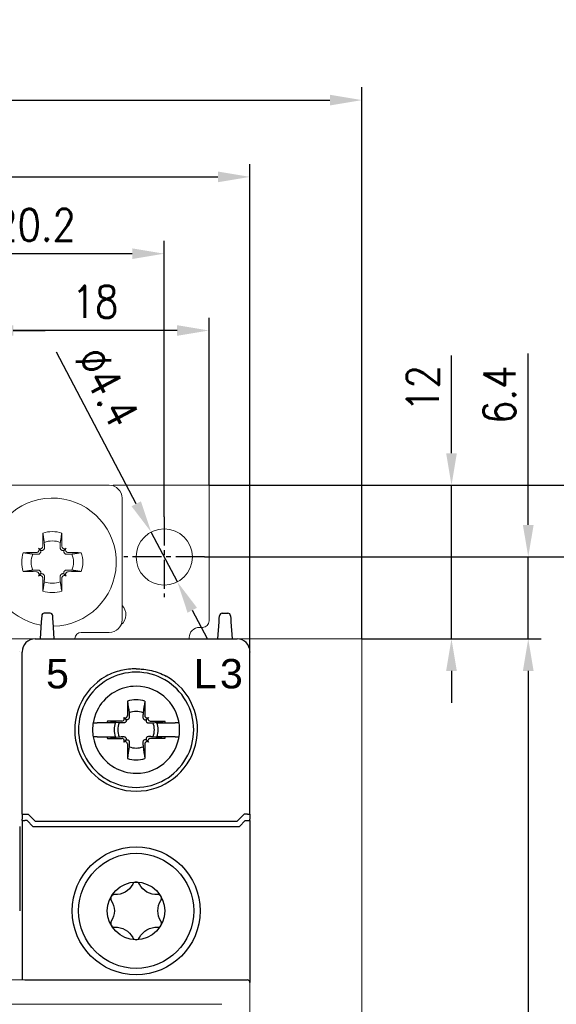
# Model space of a CAD drawing. Header units: millimetres. Extents: x -556 to 0, y -1 to 403.
# Tile 25 of 26: x -104 to -62, y 220 to 296. Entities that reach past the tile are written whole.
import ezdxf

# ---------------------------------------------------------------- set-up
doc = ezdxf.new("R2010")
doc.units = ezdxf.units.MM
doc.header["$LTSCALE"] = 3
doc.linetypes.add('CENTER2', pattern=[1.125, 0.75, -0.125, 0.125, -0.125])
doc.layers.add('0-CL', color=3, linetype='CENTER2')
doc.layers.add('0-DIM', color=3, linetype='Continuous')
doc.styles.add('ROMANS', font='romans.shx', dxfattribs={"width": 0.85})
doc.dimstyles.new('STAND01', dxfattribs={"dimtxt": 2.5, "dimasz": 2.5, "dimexe": 1, "dimexo": 0, "dimgap": 1, "dimtad": 1, "dimdec": 8, "dimdsep": 46, "dimtxsty": 'ROMANS', "dimcen": 0.09, "dimadec": 8, "dimazin": 2, "dimtp": 0.05, "dimtm": 0.05, "dimtfac": 0.6, "dimtdec": 8, "dimtmove": 0, "dimatfit": 0, "dimfxl": 1, "dimtolj": 1, "dimarcsym": 0})

# ---------------------------------------------------------------- blocks, each defined once
blk = doc.blocks.new('*D61')
at = {"layer": '0-DIM', "color": 0, "lineweight": -2}
for p, q in [((-704.5, 248.1), (-704.5, 291.198)), ((-633.2, 248.1), (-633.2, 291.198)), ((-702, 290.198), (-635.7, 290.198))]:
    blk.add_line(p, q, dxfattribs=at)
at = {"layer": '0-DIM', "color": 0}
for points in [[(-702, 290.614), (-702, 289.781), (-704.5, 290.198)], [(-635.7, 290.614), (-635.7, 289.781), (-633.2, 290.198)]]:
    blk.add_solid(points, dxfattribs=at)
at = {"layer": '0-DIM', "color": 0, "insert": (-668.85, 293.103), "char_height": 2.5, "attachment_point": 5, "style": 'ROMANS'}
blk.add_mtext('\\A1;72 [28.4"]', dxfattribs=at)
blk = doc.blocks.new('*D63')
at = {"layer": '0-DIM', "color": 0, "lineweight": -2}
for p, q in [((-645.5, 254.5), (-613.2, 254.5)), ((-614.2, 156.6), (-614.2, 252)), ((-646.9, 154.1), (-613.2, 154.1))]:
    blk.add_line(p, q, dxfattribs=at)
at = {"layer": '0-DIM', "color": 0}
for points in [[(-614.617, 252), (-613.783, 252), (-614.2, 254.5)], [(-614.617, 156.6), (-613.783, 156.6), (-614.2, 154.1)]]:
    blk.add_solid(points, dxfattribs=at)
at = {"layer": '0-DIM', "color": 0, "insert": (-616.45, 204.3), "char_height": 2.5, "attachment_point": 5, "rotation": 90, "style": 'ROMANS'}
blk.add_mtext('\\A1;100.4', dxfattribs=at)
blk = doc.blocks.new('*D64')
at = {"layer": '0-DIM', "color": 0, "lineweight": -2}
for p, q in [((-650.84, 258.659), (-657.073, 270.497)), ((-647.625, 252.553), (-649.675, 256.447)), ((-646.46, 250.341), (-645.296, 248.129))]:
    blk.add_line(p, q, dxfattribs=at)
at = {"layer": '0-DIM', "color": 0}
for points in [[(-650.471, 258.853), (-651.208, 258.465), (-649.675, 256.447)], [(-646.092, 250.535), (-646.829, 250.147), (-647.625, 252.553)]]:
    blk.add_solid(points, dxfattribs=at)
at = {"layer": '0-DIM', "color": 0, "insert": (-653.108, 267.795), "char_height": 2.5, "attachment_point": 5, "rotation": 297.76852, "style": 'ROMANS'}
blk.add_mtext('\\A1;∅4.4', dxfattribs=at)
blk = doc.blocks.new('*D67')
at = {"layer": '0-DIM', "color": 0, "lineweight": -2}
for p, q in [((-695.75, 247.1), (-695.75, 285.198)), ((-641.95, 247.1), (-641.95, 285.198)), ((-693.25, 284.198), (-644.45, 284.198))]:
    blk.add_line(p, q, dxfattribs=at)
at = {"layer": '0-DIM', "color": 0}
for points in [[(-693.25, 284.614), (-693.25, 283.781), (-695.75, 284.198)], [(-644.45, 284.614), (-644.45, 283.781), (-641.95, 284.198)]]:
    blk.add_solid(points, dxfattribs=at)
at = {"layer": '0-DIM', "color": 0, "insert": (-668.85, 286.448), "char_height": 2.5, "attachment_point": 5, "style": 'ROMANS'}
blk.add_mtext('\\A1;54', dxfattribs=at)
blk = doc.blocks.new('*D68')
at = {"layer": '0-DIM', "color": 0, "lineweight": -2}
for p, q in [((-668.85, 248.1), (-668.85, 279.198)), ((-648.65, 257.65), (-648.65, 279.198)), ((-651.15, 278.198), (-666.35, 278.198))]:
    blk.add_line(p, q, dxfattribs=at)
at = {"layer": '0-DIM', "color": 0}
for points in [[(-666.35, 278.614), (-666.35, 277.781), (-668.85, 278.198)], [(-651.15, 278.614), (-651.15, 277.781), (-648.65, 278.198)]]:
    blk.add_solid(points, dxfattribs=at)
at = {"layer": '0-DIM', "color": 0, "insert": (-658.75, 280.448), "char_height": 2.5, "attachment_point": 5, "style": 'ROMANS'}
blk.add_mtext('\\A1;20.2', dxfattribs=at)
blk = doc.blocks.new('*D70')
at = {"layer": '0-DIM', "color": 0, "lineweight": -2}
for p, q in [((-668.85, 248.1), (-668.85, 273.198)), ((-662.95, 260.1), (-662.95, 273.198)), ((-671.35, 272.198), (-680.201, 272.198)), ((-662.95, 272.198), (-668.85, 272.198)), ((-660.45, 272.198), (-657.95, 272.198))]:
    blk.add_line(p, q, dxfattribs=at)
at = {"layer": '0-DIM', "color": 0}
for points in [[(-671.35, 272.614), (-671.35, 271.781), (-668.85, 272.198)], [(-660.45, 272.614), (-660.45, 271.781), (-662.95, 272.198)]]:
    blk.add_solid(points, dxfattribs=at)
at = {"layer": '0-DIM', "color": 0, "insert": (-677.026, 274.448), "char_height": 2.5, "attachment_point": 5, "style": 'ROMANS'}
blk.add_mtext('\\A1;5.9', dxfattribs=at)
blk = doc.blocks.new('*D71')
at = {"layer": '0-DIM', "color": 0, "lineweight": -2}
for p, q in [((-662.95, 260.1), (-662.95, 273.198)), ((-645.15, 260.1), (-645.15, 273.198)), ((-647.65, 272.198), (-660.45, 272.198))]:
    blk.add_line(p, q, dxfattribs=at)
at = {"layer": '0-DIM', "color": 0}
for points in [[(-660.45, 272.614), (-660.45, 271.781), (-662.95, 272.198)], [(-647.65, 272.614), (-647.65, 271.781), (-645.15, 272.198)]]:
    blk.add_solid(points, dxfattribs=at)
at = {"layer": '0-DIM', "color": 0, "insert": (-654.05, 274.448), "char_height": 2.5, "attachment_point": 5, "style": 'ROMANS'}
blk.add_mtext('\\A1;18', dxfattribs=at)
blk = doc.blocks.new('*D73')
at = {"layer": '0-DIM', "color": 0, "lineweight": -2}
for p, q in [((-633.2, 248.1), (-619.2, 248.1)), ((-620.2, 245.6), (-620.2, 160.6)), ((-633.2, 158.1), (-619.2, 158.1))]:
    blk.add_line(p, q, dxfattribs=at)
at = {"layer": '0-DIM', "color": 0}
for points in [[(-620.617, 245.6), (-619.783, 245.6), (-620.2, 248.1)], [(-620.617, 160.6), (-619.783, 160.6), (-620.2, 158.1)]]:
    blk.add_solid(points, dxfattribs=at)
at = {"layer": '0-DIM', "color": 0, "insert": (-622.45, 203.1), "char_height": 2.5, "attachment_point": 5, "rotation": 90, "style": 'ROMANS'}
blk.add_mtext('\\A1;90', dxfattribs=at)
blk = doc.blocks.new('*D74')
at = {"layer": '0-DIM', "color": 0, "lineweight": -2}
for p, q in [((-645.15, 260.1), (-606.2, 260.1)), ((-607.2, 257.6), (-607.2, 152.6)), ((-675.25, 150.1), (-606.2, 150.1))]:
    blk.add_line(p, q, dxfattribs=at)
at = {"layer": '0-DIM', "color": 0}
for points in [[(-607.617, 257.6), (-606.783, 257.6), (-607.2, 260.1)], [(-607.617, 152.6), (-606.783, 152.6), (-607.2, 150.1)]]:
    blk.add_solid(points, dxfattribs=at)
at = {"layer": '0-DIM', "color": 0, "insert": (-610.105, 205.1), "char_height": 2.5, "attachment_point": 5, "rotation": 90, "style": 'ROMANS'}
blk.add_mtext('\\A1;110 [4.33"]', dxfattribs=at)
blk = doc.blocks.new('*D54')
at = {"layer": '0-DIM', "color": 0, "lineweight": -2}
for p, q in [((-620.2, 257), (-620.2, 270.406)), ((-645.2, 254.5), (-619.2, 254.5)), ((-620.2, 248.1), (-620.2, 254.5)), ((-632.9, 248.1), (-619.2, 248.1)), ((-620.2, 245.6), (-620.2, 243.1))]:
    blk.add_line(p, q, dxfattribs=at)
at = {"layer": '0-DIM', "color": 0}
for points in [[(-620.617, 257), (-619.783, 257), (-620.2, 254.5)], [(-620.617, 245.6), (-619.783, 245.6), (-620.2, 248.1)]]:
    blk.add_solid(points, dxfattribs=at)
at = {"layer": '0-DIM', "color": 0, "insert": (-622.45, 267.179), "char_height": 2.5, "attachment_point": 5, "rotation": 90, "style": 'ROMANS'}
blk.add_mtext('\\A1;6.4', dxfattribs=at)
blk = doc.blocks.new('*D55')
at = {"layer": '0-DIM', "color": 0, "lineweight": -2}
for p, q in [((-626.2, 262.6), (-626.2, 270.237)), ((-644.85, 260.1), (-625.2, 260.1)), ((-626.2, 248.1), (-626.2, 260.1)), ((-632.9, 248.1), (-625.2, 248.1)), ((-626.2, 245.6), (-626.2, 243.1))]:
    blk.add_line(p, q, dxfattribs=at)
at = {"layer": '0-DIM', "color": 0}
for points in [[(-626.617, 262.6), (-625.783, 262.6), (-626.2, 260.1)], [(-626.617, 245.6), (-625.783, 245.6), (-626.2, 248.1)]]:
    blk.add_solid(points, dxfattribs=at)
at = {"layer": '0-DIM', "color": 0, "insert": (-628.45, 267.668), "char_height": 2.5, "attachment_point": 5, "rotation": 90, "style": 'ROMANS'}
blk.add_mtext('\\A1;12', dxfattribs=at)
blk = doc.blocks.new('CGI1029-01')
at = {"linetype": 'Continuous', "lineweight": 0}
for p, q in [((-96.95, 260.1), (-105.25, 260.1)), ((-89.15, 260.1), (-96.65, 260.1)), ((-96.65, 260.1), (-96.65, 260.0539392)), ((-89.15, 258.4), (-89.15, 260.1)), ((-95.95, 259.1), (-95.95, 249.6)), ((-89.15, 258.4), (-89.15, 249.5)), ((-102.36032679, 255.06032679), (-102.48867431, 255.18867431)), ((-100.43967321, 255.06032679), (-100.31132569, 255.18867431)), ((-102.36032679, 253.13967321), (-102.48867431, 253.01132569)), ((-100.43967321, 253.13967321), (-100.31132569, 253.01132569)), ((-99.14183441, 248.6), (-96.95, 248.6)), ((-89.65, 249), (-89.9, 249)), ((-77.7, 248.1), (-148, 248.1)), ((-102.75, 248.1), (-104.95, 248.1)), ((-102.75, 248.1), (-104.95, 248.1)), ((-102.75, 248.1), (-86.95, 248.1)), ((-102.75, 248.1), (-86.95, 248.1)), ((-99.63993176, 248.14357787), (-99.64374433, 248.1)), ((-90.7, 248.2), (-90.7, 248.1)), ((-77.2, 248.1), (-77.7, 248.1)), ((-77.2, 158.1), (-77.2, 248.1)), ((-139.55, 221.45), (-86.15, 221.45)), ((-85.95, 221.20577852), (-85.95, 221.25)), ((-85.95, 221.15757094), (-85.95, 221.20577852)), ((-85.95, 220.69601738), (-85.95, 221.15757094)), ((-85.95, 220.39750622), (-85.95, 220.69601738)), ((-85.95, 185.80249378), (-85.95, 220.39750622)), ((-137.55, 219.55), (-88.15, 219.55))]:
    blk.add_line(p, q, dxfattribs=at)
for p, q in [((-101.57044395, 250.1), (-102.02955605, 250.1)), ((-88.12955605, 250.1), (-87.67044395, 250.1)), ((-102.26160742, 249.4258887), (-102.35, 248.1)), ((-102.24548228, 249.66776581), (-102.26160742, 249.4258887)), ((-102.23020203, 249.89696957), (-102.24548228, 249.66776581)), ((-102.22911308, 249.9133038), (-102.23020203, 249.89696957)), ((-101.36979797, 249.89696957), (-101.37088692, 249.9133038)), ((-101.35451772, 249.66776581), (-101.36979797, 249.89696957)), ((-101.33839258, 249.4258887), (-101.35451772, 249.66776581)), ((-101.25, 248.1), (-101.33839258, 249.4258887)), ((-88.45, 248.1), (-88.36160742, 249.4258887)), ((-88.36160742, 249.4258887), (-88.34548228, 249.66776581)), ((-88.34548228, 249.66776581), (-88.33020203, 249.89696957)), ((-88.33020203, 249.89696957), (-88.32911308, 249.9133038)), ((-87.47088692, 249.9133038), (-87.46979797, 249.89696957)), ((-87.46979797, 249.89696957), (-87.45451772, 249.66776581)), ((-87.45451772, 249.66776581), (-87.43839258, 249.4258887)), ((-87.43839258, 249.4258887), (-87.35, 248.1)), ((-102.75, 248.1), (-86.95, 248.1)), ((-102.75, 248.1), (-86.95, 248.1)), ((-102.75, 248.1), (-86.95, 248.1)), ((-103.95, 247.1), (-103.95, 247.09998629)), ((-103.75, 247.1), (-103.75, 247.09998629)), ((-103.75, 247.09998629), (-103.75, 247.06924391)), ((-103.75, 246.86460851), (-103.75, 247.06924391)), ((-85.95, 247.1), (-85.95, 247.09998629)), ((-85.95, 247.09998629), (-85.95, 247.06924391)), ((-85.95, 246.86460851), (-85.95, 247.06924391)), ((-103.75, 245.18446465), (-103.75, 246.86460851)), ((-85.95, 245.18446465), (-85.95, 246.86460851)), ((-103.75, 234.40174537), (-103.75, 245.18446465)), ((-85.95, 234.40174537), (-85.95, 245.18446465)), ((-95.52946951, 243.24277437), (-95.52634485, 242.10511685)), ((-94.17053049, 243.24277437), (-94.17365515, 242.10511685)), ((-95.95511685, 241.67634485), (-97.09277437, 241.67946951)), ((-95.82054832, 241.74427415), (-95.84179724, 241.72302524)), ((-95.67853037, 241.82853038), (-95.82117151, 241.97117151)), ((-95.67420111, 241.59792694), (-95.69557876, 241.57680676)), ((-95.57302523, 241.99179724), (-95.59427415, 241.97054832)), ((-95.42680676, 241.84557877), (-95.44792694, 241.82420111)), ((-94.27319323, 241.84557877), (-94.25207306, 241.82420111)), ((-94.12697476, 241.99179724), (-94.10572585, 241.97054832)), ((-94.02579889, 241.59792694), (-94.00442123, 241.57680676)), ((-94.02146962, 241.82853038), (-93.87882848, 241.97117151)), ((-93.87945168, 241.74427415), (-93.85820276, 241.72302524)), ((-93.74488315, 241.67634485), (-92.60722563, 241.67946951)), ((-98.20166143, 241.55), (-98.20521981, 241.55)), ((-98.20166143, 241.55), (-97.89841145, 241.55)), ((-97.127985, 241.55), (-97.89841145, 241.55)), ((-96.47991906, 241.55), (-97.127985, 241.55)), ((-93.22008094, 241.55), (-92.57201499, 241.55)), ((-92.57201499, 241.55), (-91.80158855, 241.55)), ((-91.49833857, 241.55), (-91.80158855, 241.55)), ((-91.49833857, 241.55), (-91.49478018, 241.55)), ((-98.20521981, 240.45), (-98.20166143, 240.45)), ((-97.89841145, 240.45), (-98.20166143, 240.45)), ((-97.89841145, 240.45), (-97.127985, 240.45)), ((-97.127985, 240.45), (-96.47991906, 240.45)), ((-97.09277437, 240.32053049), (-95.95511685, 240.32365515)), ((-95.84179724, 240.27697476), (-95.82054832, 240.25572585)), ((-95.67853037, 240.17146962), (-95.82117151, 240.02882849)), ((-95.69557876, 240.42319324), (-95.67420111, 240.40207306)), ((-95.59427415, 240.02945168), (-95.57302523, 240.00820276)), ((-95.44792694, 240.17579889), (-95.42680676, 240.15442123)), ((-94.25207306, 240.17579889), (-94.27319323, 240.15442123)), ((-94.10572585, 240.02945168), (-94.12697476, 240.00820276)), ((-94.00442123, 240.42319324), (-94.02579889, 240.40207306)), ((-94.02146962, 240.17146962), (-93.87882848, 240.02882849)), ((-93.85820276, 240.27697476), (-93.87945168, 240.25572585)), ((-92.60722563, 240.32053049), (-93.74488315, 240.32365515)), ((-92.57201499, 240.45), (-93.22008094, 240.45)), ((-91.80158855, 240.45), (-92.57201499, 240.45)), ((-91.80158855, 240.45), (-91.49833857, 240.45)), ((-91.49478018, 240.45), (-91.49833857, 240.45)), ((-95.52634485, 239.89488315), (-95.52946951, 238.75722563)), ((-94.17365515, 239.89488315), (-94.17053049, 238.75722563)), ((-103.75, 234.40174537), (-103.75, 234.00914677)), ((-103.75, 233.90174537), (-103.75, 234.00914677)), ((-103.75, 233.90174537), (-103.75, 233.45)), ((-103.55, 234.4), (-103.3, 234.4)), ((-103.37426407, 233.9), (-103.55, 233.9)), ((-102.92426407, 233.45), (-103.37426407, 233.9)), ((-103.3, 234.4), (-102.75, 233.85)), ((-86.4, 234.4), (-86.95, 233.85)), ((-86.77573593, 233.45), (-86.32573593, 233.9)), ((-86.15, 234.4), (-86.4, 234.4)), ((-86.32573593, 233.9), (-86.15, 233.9)), ((-85.95, 234.40174537), (-85.95, 234.00914677)), ((-85.95, 233.90174537), (-85.95, 234.00914677)), ((-85.95, 233.90174537), (-85.95, 233.45)), ((-103.95, 233.45), (-103.95, 226.85)), ((-103.75, 233.45), (-103.75, 221.45)), ((-102.92426407, 233.45), (-86.77573593, 233.45)), ((-102.75, 233.85), (-86.95, 233.85)), ((-100.9, 233.85), (-100.9, 233.8485354)), ((-88.8, 233.85), (-88.8, 233.8485354)), ((-85.95, 233.45), (-85.95, 226.85)), ((-85.95, 226.85), (-85.95, 221.25)), ((-103.55, 221.45), (-86.15, 221.45))]:
    blk.add_line(p, q)
for points in [[(-95.45, 245.72901878, 0.0615820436), (-96.63091831, 245.44900482, 0.0376976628), (-97.20164954, 245.18446465)], [(-95.25, 245.7477821), (-95.25, 245.7477821, 0.0094572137), (-95.45, 245.72901878)], [(-94.85, 245.7626953), (-94.85, 245.7626953, 0.0186361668), (-95.25, 245.7477821)], [(-94.85, 245.7626953), (-94.85, 245.7626953, -0.0186361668), (-94.45, 245.7477821)], [(-94.45, 245.7477821), (-94.45, 245.7477821, -0.0094572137), (-94.25, 245.72901878)], [(-94.25, 245.72901878, -0.0615820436), (-93.06908169, 245.44900482, -0.0376976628), (-92.49835046, 245.18446465)], [(-95.52946951, 243.24277437), (-95.52946951, 243.24277437, -0.0006718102), (-95.390863, 242.32165812)], [(-94.17053049, 243.24277437), (-94.17053049, 243.24277437, 0.0006718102), (-94.309137, 242.32165812)], [(-96.17165812, 241.540863), (-96.17165812, 241.540863, -0.0006718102), (-97.09277437, 241.67946951)], [(-95.69557876, 241.57680676, -0.1057065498), (-95.74991229, 241.54215805, -0.0970080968), (-95.81069867, 241.53192667)], [(-95.44792694, 241.82420111, -0.249296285), (-95.58887421, 241.78115653, -0.1518698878), (-95.67853037, 241.82853038)], [(-95.67853037, 241.82853038, -0.1938267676), (-95.62841439, 241.7118591, -0.2050295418), (-95.67420111, 241.59792694)], [(-95.38192667, 241.96069867, -0.1621469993), (-95.41108624, 241.86427982, -0.0395956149), (-95.42680676, 241.84557877)], [(-95.390863, 242.32165812), (-95.390863, 242.32165812, -0.0002825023), (-95.38192667, 241.96069867)], [(-94.31807333, 241.96069867, 0.1621469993), (-94.28891375, 241.86427982, 0.0395956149), (-94.27319323, 241.84557877)], [(-94.309137, 242.32165812), (-94.309137, 242.32165812, 0.0002735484), (-94.31807333, 241.96069867)], [(-94.25207306, 241.82420111, 0.249296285), (-94.11112578, 241.78115653, 0.1518698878), (-94.02146962, 241.82853038)], [(-94.02146962, 241.82853038, 0.1938267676), (-94.07158561, 241.7118591, 0.2050295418), (-94.02579889, 241.59792694)], [(-94.00442123, 241.57680676, 0.1057065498), (-93.95008771, 241.54215805, 0.0970080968), (-93.88930132, 241.53192667)], [(-93.52834187, 241.540863, 0.0006110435), (-92.87745531, 241.63857489, 0.0001340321), (-92.60722563, 241.67946951)], [(-95.81069867, 241.53192667), (-95.81069867, 241.53192667, -0.0003019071), (-96.17165812, 241.540863)], [(-93.88930132, 241.53192667), (-93.88930132, 241.53192667, 0.0002916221), (-93.52834187, 241.540863)], [(-97.09277437, 240.32053049), (-97.09277437, 240.32053049, -0.0006718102), (-96.17165812, 240.459137)], [(-96.17165812, 240.459137), (-96.17165812, 240.459137, -0.0002735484), (-95.81069867, 240.46807333)], [(-95.81069867, 240.46807333, -0.1621469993), (-95.71427982, 240.43891375, -0.0395956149), (-95.69557876, 240.42319324)], [(-95.67420111, 240.40207306, -0.2492962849), (-95.63115653, 240.26112579, -0.1518698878), (-95.67853037, 240.17146962)], [(-95.67853037, 240.17146962, -0.1938267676), (-95.5618591, 240.22158561, -0.2050295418), (-95.44792694, 240.17579889)], [(-95.42680676, 240.15442123, -0.1057065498), (-95.39215805, 240.10008771, -0.0970080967), (-95.38192667, 240.03930133)], [(-95.38192667, 240.03930133), (-95.38192667, 240.03930133, -0.0002916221), (-95.390863, 239.67834188)], [(-94.27319323, 240.15442123, 0.1057065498), (-94.30784194, 240.10008771, 0.0970080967), (-94.31807333, 240.03930133)], [(-94.31807333, 240.03930133), (-94.31807333, 240.03930133, 0.0002916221), (-94.309137, 239.67834188)], [(-94.02146962, 240.17146962, 0.1938267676), (-94.13814089, 240.22158561, 0.2050295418), (-94.25207306, 240.17579889)], [(-94.02579889, 240.40207306, 0.249296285), (-94.06884347, 240.26112579, 0.1518698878), (-94.02146962, 240.17146962)], [(-93.88930132, 240.46807333, 0.1621469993), (-93.98572018, 240.43891375, 0.0395956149), (-94.00442123, 240.42319324)], [(-93.52834187, 240.459137), (-93.52834187, 240.459137, 0.0002916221), (-93.88930132, 240.46807333)], [(-92.60722563, 240.32053049), (-92.60722563, 240.32053049, 0.0006929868), (-93.52834187, 240.459137)], [(-95.390863, 239.67834188, -0.0006110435), (-95.48857489, 239.02745531, -0.0001340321), (-95.52946951, 238.75722563)], [(-94.309137, 239.67834188), (-94.309137, 239.67834188, 0.0007504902), (-94.17053049, 238.75722563)]]:
    blk.add_lwpolyline(points, format="xyb")
blk.add_lwpolyline([(-94.58318186, 228.93714257, 0.610368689), (-95.11681813, 228.93714257, -0.2942891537), (-96.52410941, 228.12464257, 0.610368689), (-96.79092755, 227.6625, -0.2942891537), (-96.79092755, 226.0375, 0.610368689), (-96.52410941, 225.57535743, -0.2942891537), (-95.11681813, 224.76285743, 0.610368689), (-94.58318186, 224.76285743, -0.2942891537), (-93.17589058, 225.57535743, 0.610368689), (-92.90907245, 226.0375, -0.2942891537), (-92.90907245, 227.6625, 0.610368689), (-93.17589058, 228.12464257, -0.2942891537)], format="xyb", close=True)
blk.add_circle((-92.65, 254.5), 2.2, dxfattribs=at)
for radius in [5, 5, 4.5, 2.25]:
    blk.add_circle((-94.85, 226.85), radius)
for centre, radius, start, end in [((-96.95, 259.1), 1, 0, 90), ((-101.4, 254.1), 5, 270.9544438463, 259.8846537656), ((-101.4, 254.1), 2.38382132, 71.9851439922, 108.0148560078), ((-101.4, 254.1), 1.6552079, 67.7441183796, 112.2558816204), ((-101.4, 254.1), 2.38382132, 161.9851439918, 179.9999999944), ((-101.4, 254.1), 1.6552079, 157.7441183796, 179.999999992), ((-101.4, 254.1), 1.6552079, 0.000000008, 22.2558816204), ((-101.4, 254.1), 2.38382132, 0.0000000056, 18.0148560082), ((-101.4, 254.1), 2.38382132, 180.0000000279, 198.0148560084), ((-101.4, 254.1), 1.6552079, 180.0000000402, 202.2558816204), ((-101.4, 254.1), 1.6552079, 337.7441183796, 359.9999999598), ((-101.4, 254.1), 2.38382132, 341.9851439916, 359.9999999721), ((-101.4, 254.1), 1.6552079, 247.7441183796, 292.2558816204), ((-101.4, 254.1), 2.38382132, 251.9851439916, 288.0148560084), ((-96.65, 250), 1, 308.6525901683, 45.5729959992), ((-96.95, 249.6), 1, 270, 0), ((-89.65, 249.5), 0.5, 270, 0), ((-99.14183441, 248.1), 0.5, 90, 175), ((-89.9, 248.2), 0.8, 90, 180), ((-86.15, 221.25), 0.2, 0, 90)]:
    blk.add_arc(centre, radius, start, end, dxfattribs=at)
for centre, radius, start, end in [((-102.02955605, 249.9), 0.2, 90, 176.1859251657), ((-101.57044395, 249.9), 0.2, 3.8140748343, 90), ((-88.12955605, 249.9), 0.2, 90, 176.1859251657), ((-87.67044395, 249.9), 0.2, 3.8140748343, 90), ((-102.75, 247.1), 1, 90, 180), ((-86.95, 247.1), 1, 0, 90), ((-94.85, 241), 4.5, 89.9999999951, 270.0000000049), ((-94.85, 241), 4.5, 269.9999999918, 90.0000000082), ((-94.85, 241), 4.8, 119.3357828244, 270.0000000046), ((-94.85, 241), 4.8, 269.9999999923, 60.6642171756), ((-94.85, 241), 3.4, 89.999999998, 270.000000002), ((-94.85, 241), 3.4, 270.000000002, 89.999999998), ((-94.85, 241), 2.34344099, 90.0000000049, 106.8546763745), ((-94.85, 241), 2.34344099, 73.1453236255, 89.9999999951), ((-94.85, 241), 1.42804516, 90.000000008, 112.2558816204), ((-94.85, 241), 1.42804516, 67.7441183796, 89.999999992), ((-94.85, 241), 2.34344099, 163.1453236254, 166.4262014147), ((-94.85, 241), 2.34344099, 13.5737985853, 16.8546763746), ((-94.85, 241), 1.72021398, 161.3535439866, 198.6464560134), ((-94.85, 241), 1.42804516, 157.7441183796, 202.2558816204), ((-94.85, 241), 1.42804516, 337.7441183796, 22.2558816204), ((-94.85, 241), 1.72021398, 341.3535439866, 18.6464560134), ((-94.85, 241), 2.34344099, 193.5737985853, 196.8546763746), ((-94.85, 241), 2.34344099, 343.1453236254, 346.4262014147), ((-94.85, 241), 1.42804516, 247.7441183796, 269.999999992), ((-94.85, 241), 1.42804516, 270.000000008, 292.2558816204), ((-94.85, 241), 2.34344099, 253.1453236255, 269.9999999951), ((-94.85, 241), 2.34344099, 270.0000000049, 286.8546763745), ((-86.15, 221.25), 0.2, 0, 90)]:
    blk.add_arc(centre, radius, start, end)
for centre, major_axis, ratio, start_param, end_param in [((-101.41115001, 254.09996938), (0.02746563, -9.99995603), 0.0739127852, 4.4834980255, 4.5873676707), ((-101.38884999, 254.09996938), (-0.02746563, -9.99995603), 0.0739127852, 1.6958176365, 1.7996872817), ((-101.39996937, 254.11115001), (9.99995603, -0.02746563), 0.0739127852, 1.6958176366, 1.7996872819), ((-101.62004918, 254.32004918), (-7.06760521, -7.06760521), 0.1045284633, 4.7309442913, 4.7344297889), ((-101.62004918, 254.32004918), (-7.06760521, -7.06760521), 0.1045284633, 4.690348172, 4.6938336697), ((-101.17995082, 254.32004918), (7.06760521, -7.06760521), 0.1045284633, 1.5893516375, 1.5928371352), ((-101.17995082, 254.32004918), (7.06760521, -7.06760521), 0.1045284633, 1.5487555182, 1.5522410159), ((-101.40003062, 254.11115001), (9.99995603, 0.02746563), 0.0739127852, 1.3419053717, 1.445775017), ((-101.39996937, 254.08884999), (-9.99995603, -0.02746563), 0.0739127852, 1.3419053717, 1.445775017), ((-101.62004918, 253.87995082), (7.06760521, -7.06760521), 0.1045284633, 4.6903481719, 4.6938336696), ((-101.17995082, 253.87995082), (-7.06760521, -7.06760521), 0.1045284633, 1.5893516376, 1.5928371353), ((-101.40003062, 254.08884999), (-9.99995603, 0.02746563), 0.0739127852, 1.6958176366, 1.7996872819), ((-101.62004918, 253.87995082), (7.06760521, -7.06760521), 0.1045284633, 4.7309442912, 4.7344297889), ((-101.41115001, 254.10003062), (-0.02746563, -9.99995603), 0.0739127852, 4.8374102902, 4.9412799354), ((-101.38884999, 254.10003062), (0.02746563, -9.99995603), 0.0739127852, 1.3419053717, 1.445775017), ((-101.17995082, 253.87995082), (-7.06760521, -7.06760521), 0.1045284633, 1.5487555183, 1.552241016)]:
    blk.add_ellipse(centre, major_axis=major_axis, ratio=ratio, start_param=start_param, end_param=end_param, dxfattribs=at)
for centre, major_axis, ratio, start_param, end_param in [((-95.95555751, 241.83678551), (0.11376028, -0.11376028), 0.9945218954, 5.4977871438, 6.2831853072), ((-95.93430859, 241.85803443), (0.11376028, -0.11376028), 0.9945218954, 0, 1.5707963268), ((-95.70803442, 242.0843086), (0.11376028, -0.11376028), 0.9945218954, 4.7123889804, 6.2831853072), ((-95.68678551, 242.10555751), (0.11376028, -0.11376028), 0.9945218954, 0, 0.7853981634), ((-94.01321449, 242.10555751), (-0.11376028, -0.11376028), 0.9945218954, 5.4977871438, 6.2831853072), ((-93.99196557, 242.0843086), (-0.11376028, -0.11376028), 0.9945218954, 0, 1.5707963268), ((-93.7656914, 241.85803443), (-0.11376028, -0.11376028), 0.9945218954, 4.7123889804, 6.2831853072), ((-93.74444248, 241.83678551), (-0.11376028, -0.11376028), 0.9945218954, 0, 0.7853981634), ((-95.95555751, 240.16321449), (0.11376028, 0.11376028), 0.9945218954, 0, 0.7853981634), ((-95.93430859, 240.14196557), (0.11376028, 0.11376028), 0.9945218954, 4.7123889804, 6.2831853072), ((-95.70803442, 239.9156914), (0.11376028, 0.11376028), 0.9945218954, 0, 1.5707963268), ((-93.99196557, 239.9156914), (-0.11376028, 0.11376028), 0.9945218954, 4.7123889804, 6.2831853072), ((-93.7656914, 240.14196557), (-0.11376028, 0.11376028), 0.9945218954, 0, 1.5707963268), ((-93.74444248, 240.16321449), (-0.11376028, 0.11376028), 0.9945218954, 5.4977871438, 6.2831853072), ((-95.68678551, 239.89444249), (0.11376028, 0.11376028), 0.9945218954, 5.4977871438, 6.2831853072), ((-94.01321449, 239.89444249), (-0.11376028, 0.11376028), 0.9945218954, 0, 0.7853981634), ((-103.55, 234.40174537), (-0.2, 0), 0.0087268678, 0, 1.5707963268), ((-103.55, 233.90174537), (-0.2, 0), 0.0087268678, 0, 1.5707963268), ((-86.15, 234.40174537), (0.2, 0), 0.0087268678, 4.7123889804, 6.2831853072), ((-86.15, 233.90174537), (0.2, 0), 0.0087268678, 4.7123889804, 6.2831853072)]:
    blk.add_ellipse(centre, major_axis=major_axis, ratio=ratio, start_param=start_param, end_param=end_param)
for points, weights in [([(-102.02689944, 255.63189761), (-102.07140407, 255.93119444), (-102.13722911, 256.36695772)], [1, 1.05243701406, 1.06785659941]), ([(-100.66277088, 256.36695772), (-100.72859592, 255.93119444), (-100.77310056, 255.63189761)], [1.06785659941, 1.05243701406, 1]), ([(-102.01654158, 255.21351943), (-102.02091745, 255.39512435), (-102.02689944, 255.63189761)], [1.20760574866, 1.11053776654, 1]), ([(-100.77310056, 255.63189761), (-100.77908255, 255.39512435), (-100.78345841, 255.21351943)], [1, 1.11053776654, 1.20760574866]), ([(-103.66695772, 254.83722911), (-103.23119444, 254.77140407), (-102.93189761, 254.72689944)], [1.06785659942, 1.05243701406, 1]), ([(-102.93189761, 254.72689944), (-102.69512435, 254.72091745), (-102.51351943, 254.71654158)], [1, 1.11053776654, 1.20760574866]), ([(-102.38008711, 254.76856087), (-102.36765834, 254.7808276), (-102.35530886, 254.79304068)], [1.20611527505, 1.20789691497, 1.20940093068]), ([(-102.09304068, 255.05530886), (-102.0808276, 255.06765834), (-102.06856087, 255.08008711)], [1.20940093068, 1.20789691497, 1.20611527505]), ([(-100.73143913, 255.08008711), (-100.71917239, 255.06765834), (-100.70695931, 255.05530886)], [1.20611527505, 1.20789691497, 1.20940093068]), ([(-100.44469114, 254.79304068), (-100.43234165, 254.7808276), (-100.41991289, 254.76856087)], [1.20940093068, 1.20789691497, 1.20611527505]), ([(-100.28648057, 254.71654158), (-100.10487564, 254.72091745), (-99.86810239, 254.72689944)], [1.20760574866, 1.11053776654, 1]), ([(-99.86810239, 254.72689944), (-99.56880556, 254.77140407), (-99.13304228, 254.83722911)], [1, 1.05243701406, 1.06785659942]), ([(-103.66695772, 253.36277089), (-103.23119444, 253.42859593), (-102.93189761, 253.47310056)], [1.06785659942, 1.05243701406, 1]), ([(-102.93189761, 253.47310056), (-102.69512435, 253.47908255), (-102.51351943, 253.48345841)], [1, 1.11053776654, 1.20760574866]), ([(-102.38008711, 253.43143913), (-102.36765834, 253.41917239), (-102.35530886, 253.40695931)], [1.20611527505, 1.20789691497, 1.20940093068]), ([(-102.09304068, 253.14469114), (-102.0808276, 253.13234166), (-102.06856087, 253.11991289)], [1.20940093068, 1.20789691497, 1.20611527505]), ([(-100.73143913, 253.11991289), (-100.71917239, 253.13234166), (-100.70695931, 253.14469114)], [1.20611527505, 1.20789691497, 1.20940093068]), ([(-100.44469114, 253.40695931), (-100.43234165, 253.41917239), (-100.41991289, 253.43143913)], [1.20940093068, 1.20789691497, 1.20611527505]), ([(-100.28648057, 253.48345841), (-100.10487564, 253.47908255), (-99.86810239, 253.47310056)], [1.20760574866, 1.11053776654, 1]), ([(-99.86810239, 253.47310056), (-99.56880556, 253.42859593), (-99.13304228, 253.36277089)], [1, 1.05243701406, 1.06785659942]), ([(-102.02689944, 252.56810239), (-102.07140407, 252.26880556), (-102.13722911, 251.83304228)], [1, 1.05243701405, 1.06785659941]), ([(-102.01654158, 252.98648057), (-102.02091745, 252.80487564), (-102.02689944, 252.56810239)], [1.20760574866, 1.11053776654, 1]), ([(-100.77310056, 252.56810239), (-100.77908255, 252.80487564), (-100.78345841, 252.98648057)], [1, 1.11053776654, 1.20760574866]), ([(-100.66277088, 251.83304228), (-100.72859592, 252.26880556), (-100.77310056, 252.56810239)], [1.06785659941, 1.05243701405, 1])]:
    blk.add_rational_spline(points, weights, degree=2, dxfattribs=at)
for points, knots in [([(-102.64490844, 254.8479306), (-102.62034587, 254.8480913), (-102.59575742, 254.85343352), (-102.57434123, 254.8624493), (-102.55293963, 254.87145894), (-102.53185427, 254.88533867), (-102.51440448, 254.90286679), (-102.51440163, 254.90286966), (-102.51439877, 254.90287253)], [-0.06992925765, -0.06992925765, -0.06992925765, -0.06992925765, 0, 0, 0, 0.06988160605, 0.06988160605, 0.06989304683, 0.06989304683, 0.06989304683, 0.06989304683]), ([(-102.51351943, 254.71654158), (-102.49714187, 254.71614696), (-102.48085265, 254.71790602), (-102.44581654, 254.72616188), (-102.42511944, 254.73471552), (-102.39714269, 254.75328456), (-102.388169, 254.76058433), (-102.38008711, 254.76856087)], [0.09817299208, 0.09817299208, 0.09817299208, 0.09817299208, 0.15007658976, 0.15007658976, 0.21782125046, 0.21782125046, 0.25295973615, 0.25295973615, 0.25295973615, 0.25295973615]), ([(-102.489822, 254.92755383), (-102.48981408, 254.92756177), (-102.48980617, 254.92756972), (-102.47337237, 254.94407332), (-102.45910401, 254.96492387), (-102.44010563, 255.01052805), (-102.43537558, 255.03528167), (-102.43527373, 255.05845716), (-102.43517182, 255.08164708), (-102.43968964, 255.10634627), (-102.458292, 255.15170781), (-102.47237626, 255.17237027), (-102.48865857, 255.18865857), (-102.48866644, 255.18866644), (-102.48867431, 255.18867431)], [-0.13973193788, -0.13973193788, -0.13973193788, -0.13973193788, -0.13969828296, -0.13969828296, -0.06984914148, -0.06984914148, 0, 0, 0, 0.06989261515, 0.06989261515, 0.1397852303, 0.1397852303, 0.13981901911, 0.13981901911, 0.13981901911, 0.13981901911]), ([(-102.48867431, 255.18867431), (-102.48866644, 255.18866644), (-102.48865857, 255.18865857), (-102.47237027, 255.17237626), (-102.45170781, 255.158292), (-102.40634627, 255.13968964), (-102.38164708, 255.13517182), (-102.35845716, 255.13527373), (-102.33528167, 255.13537558), (-102.31052805, 255.14010563), (-102.26492387, 255.15910401), (-102.24407332, 255.17337237), (-102.22756972, 255.18980617), (-102.22756177, 255.18981408), (-102.22755383, 255.189822)], [-0.13981901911, -0.13981901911, -0.13981901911, -0.13981901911, -0.1397852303, -0.1397852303, -0.06989261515, -0.06989261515, 0, 0, 0, 0.06984914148, 0.06984914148, 0.13969828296, 0.13969828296, 0.13973193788, 0.13973193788, 0.13973193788, 0.13973193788]), ([(-102.35530886, 254.79304068), (-102.34899241, 254.79928736), (-102.3432342, 254.80593083), (-102.32550768, 254.82958113), (-102.31526256, 254.84988838), (-102.30312701, 254.89259936), (-102.30121492, 254.91499969), (-102.30432523, 254.95803172), (-102.31033709, 254.98169866), (-102.33049918, 255.02500197), (-102.34464361, 255.04464361), (-102.36032679, 255.06032679)], [0.25797422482, 0.25797422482, 0.25797422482, 0.25797422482, 0.28558620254, 0.28558620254, 0.3535988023, 0.3535988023, 0.42161140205, 0.42161140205, 0.49706211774, 0.49706211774, 0.57251283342, 0.57251283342, 0.57251283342, 0.57251283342]), ([(-102.36032679, 255.06032679), (-102.34464361, 255.04464361), (-102.32500197, 255.03049918), (-102.28169866, 255.01033709), (-102.25803172, 255.00432523), (-102.21499969, 255.00121492), (-102.19259936, 255.00312701), (-102.14988838, 255.01526256), (-102.12958113, 255.02550768), (-102.10593083, 255.0432342), (-102.09928736, 255.04899241), (-102.09304068, 255.05530886)], [0.69104318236, 0.69104318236, 0.69104318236, 0.69104318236, 0.76649389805, 0.76649389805, 0.84194461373, 0.84194461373, 0.90995721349, 0.90995721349, 0.97796981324, 0.97796981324, 1.00558179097, 1.00558179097, 1.00558179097, 1.00558179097]), ([(-102.20287253, 255.21439877), (-102.20286966, 255.21440163), (-102.20286679, 255.21440448), (-102.18533867, 255.23185427), (-102.17145894, 255.25293963), (-102.1624493, 255.27434123), (-102.15343352, 255.29575742), (-102.1480913, 255.32034587), (-102.1479306, 255.34490844)], [-0.06989304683, -0.06989304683, -0.06989304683, -0.06989304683, -0.06988160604, -0.06988160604, 0, 0, 0, 0.06992925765, 0.06992925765, 0.06992925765, 0.06992925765]), ([(-102.06856087, 255.08008711), (-102.06058434, 255.088169), (-102.05328456, 255.09714269), (-102.03471552, 255.12511944), (-102.02616188, 255.14581654), (-102.01790602, 255.18085265), (-102.01614696, 255.19714187), (-102.01654158, 255.21351943)], [-0.25295973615, -0.25295973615, -0.25295973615, -0.25295973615, -0.21782125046, -0.21782125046, -0.15007658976, -0.15007658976, -0.09817299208, -0.09817299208, -0.09817299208, -0.09817299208]), ([(-100.78345841, 255.21351943), (-100.78385304, 255.19714187), (-100.78209398, 255.18085265), (-100.77383811, 255.14581654), (-100.76528448, 255.12511944), (-100.74671544, 255.09714269), (-100.73941566, 255.088169), (-100.73143913, 255.08008711)], [0.09817299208, 0.09817299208, 0.09817299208, 0.09817299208, 0.15007658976, 0.15007658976, 0.21782125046, 0.21782125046, 0.25295973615, 0.25295973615, 0.25295973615, 0.25295973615]), ([(-100.70695931, 255.05530886), (-100.70071264, 255.04899241), (-100.69406917, 255.0432342), (-100.67041887, 255.02550768), (-100.65011162, 255.01526256), (-100.60740064, 255.00312701), (-100.58500031, 255.00121492), (-100.54196828, 255.00432523), (-100.51830134, 255.01033709), (-100.47499803, 255.03049918), (-100.45535639, 255.04464361), (-100.43967321, 255.06032679)], [0.25797422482, 0.25797422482, 0.25797422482, 0.25797422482, 0.28558620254, 0.28558620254, 0.3535988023, 0.3535988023, 0.42161140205, 0.42161140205, 0.49706211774, 0.49706211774, 0.57251283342, 0.57251283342, 0.57251283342, 0.57251283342]), ([(-100.6520694, 255.34490844), (-100.6519087, 255.32034587), (-100.64656648, 255.29575742), (-100.6375507, 255.27434123), (-100.62854106, 255.25293963), (-100.61466133, 255.23185427), (-100.59713321, 255.21440448), (-100.59713034, 255.21440163), (-100.59712747, 255.21439877)], [-0.06992925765, -0.06992925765, -0.06992925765, -0.06992925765, 0, 0, 0, 0.06988160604, 0.06988160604, 0.06989304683, 0.06989304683, 0.06989304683, 0.06989304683]), ([(-100.57244617, 255.189822), (-100.57243822, 255.18981408), (-100.57243028, 255.18980617), (-100.55592667, 255.17337237), (-100.53507612, 255.15910401), (-100.48947194, 255.14010563), (-100.46471832, 255.13537558), (-100.44154283, 255.13527373), (-100.41834729, 255.13517179), (-100.3936425, 255.13969182), (-100.34827244, 255.15830253), (-100.32760706, 255.17239293), (-100.31132569, 255.18867431)], [-0.13973193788, -0.13973193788, -0.13973193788, -0.13973193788, -0.13969828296, -0.13969828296, -0.06984914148, -0.06984914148, 0, 0, 0, 0.06990957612, 0.06990957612, 0.13981915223, 0.13981915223, 0.13981915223, 0.13981915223]), ([(-100.43967321, 255.06032679), (-100.45535639, 255.04464361), (-100.46950082, 255.02500197), (-100.48966291, 254.98169866), (-100.49567477, 254.95803172), (-100.49878507, 254.91499969), (-100.49687299, 254.89259936), (-100.48473744, 254.84988838), (-100.47449231, 254.82958113), (-100.4567658, 254.80593083), (-100.45100759, 254.79928736), (-100.44469114, 254.79304068)], [0.69104318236, 0.69104318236, 0.69104318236, 0.69104318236, 0.76649389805, 0.76649389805, 0.84194461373, 0.84194461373, 0.90995721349, 0.90995721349, 0.97796981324, 0.97796981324, 1.00558179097, 1.00558179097, 1.00558179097, 1.00558179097]), ([(-100.41991289, 254.76856087), (-100.411831, 254.76058433), (-100.40285731, 254.75328456), (-100.37488055, 254.73471552), (-100.35418346, 254.72616188), (-100.31914735, 254.71790602), (-100.30285813, 254.71614696), (-100.28648057, 254.71654158)], [-0.25295973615, -0.25295973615, -0.25295973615, -0.25295973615, -0.21782125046, -0.21782125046, -0.15007658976, -0.15007658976, -0.09817299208, -0.09817299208, -0.09817299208, -0.09817299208]), ([(-100.31132569, 255.18867431), (-100.31133356, 255.18866644), (-100.31134143, 255.18865857), (-100.32762373, 255.17237027), (-100.34170799, 255.15170781), (-100.36031035, 255.10634627), (-100.36482818, 255.08164708), (-100.36472627, 255.05845716), (-100.36462441, 255.03528167), (-100.35989437, 255.01052805), (-100.34089598, 254.96492387), (-100.32662763, 254.94407332), (-100.31019383, 254.92756972), (-100.31018591, 254.92756177), (-100.310178, 254.92755383)], [-0.13981901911, -0.13981901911, -0.13981901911, -0.13981901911, -0.1397852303, -0.1397852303, -0.06989261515, -0.06989261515, 0, 0, 0, 0.06984914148, 0.06984914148, 0.13969828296, 0.13969828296, 0.13973193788, 0.13973193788, 0.13973193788, 0.13973193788]), ([(-100.28560123, 254.90287253), (-100.28559837, 254.90286966), (-100.28559551, 254.90286679), (-100.26814573, 254.88533867), (-100.24706037, 254.87145894), (-100.22565877, 254.8624493), (-100.20424257, 254.85343352), (-100.17965413, 254.8480913), (-100.15509155, 254.8479306)], [-0.06989304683, -0.06989304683, -0.06989304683, -0.06989304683, -0.06988160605, -0.06988160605, 0, 0, 0, 0.06992925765, 0.06992925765, 0.06992925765, 0.06992925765]), ([(-102.51439877, 253.29712747), (-102.51440163, 253.29713034), (-102.51440448, 253.29713321), (-102.53185427, 253.31466133), (-102.55293963, 253.32854106), (-102.57434123, 253.3375507), (-102.59575742, 253.34656648), (-102.62034587, 253.3519087), (-102.64490844, 253.3520694)], [-0.06989304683, -0.06989304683, -0.06989304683, -0.06989304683, -0.06988160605, -0.06988160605, 0, 0, 0, 0.06992925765, 0.06992925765, 0.06992925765, 0.06992925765]), ([(-102.51351943, 253.48345841), (-102.49714187, 253.48385304), (-102.48085265, 253.48209398), (-102.44581654, 253.47383811), (-102.42511944, 253.46528448), (-102.39714269, 253.44671544), (-102.388169, 253.43941566), (-102.38008711, 253.43143913)], [0.09817299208, 0.09817299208, 0.09817299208, 0.09817299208, 0.15007658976, 0.15007658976, 0.21782125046, 0.21782125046, 0.25295973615, 0.25295973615, 0.25295973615, 0.25295973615]), ([(-102.48867431, 253.01132569), (-102.48866644, 253.01133356), (-102.48865857, 253.01134143), (-102.47237626, 253.02762973), (-102.458292, 253.04829219), (-102.43968964, 253.09365373), (-102.43517182, 253.11835292), (-102.43527373, 253.14154284), (-102.43537558, 253.16471833), (-102.44010563, 253.18947195), (-102.45910401, 253.23507612), (-102.47337237, 253.25592667), (-102.48980617, 253.27243028), (-102.48981408, 253.27243822), (-102.489822, 253.27244617)], [-0.13981901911, -0.13981901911, -0.13981901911, -0.13981901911, -0.1397852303, -0.1397852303, -0.06989261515, -0.06989261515, 0, 0, 0, 0.06984914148, 0.06984914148, 0.13969828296, 0.13969828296, 0.13973193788, 0.13973193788, 0.13973193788, 0.13973193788]), ([(-102.35530886, 253.40695931), (-102.34899241, 253.40071264), (-102.3432342, 253.39406917), (-102.32550768, 253.37041887), (-102.31526256, 253.35011162), (-102.30312701, 253.30740064), (-102.30121492, 253.28500031), (-102.30432523, 253.24196828), (-102.31033709, 253.21830134), (-102.33049918, 253.17499803), (-102.34464361, 253.15535639), (-102.36032679, 253.13967321)], [0.25797422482, 0.25797422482, 0.25797422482, 0.25797422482, 0.28558620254, 0.28558620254, 0.3535988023, 0.3535988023, 0.42161140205, 0.42161140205, 0.49706211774, 0.49706211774, 0.57251283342, 0.57251283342, 0.57251283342, 0.57251283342]), ([(-102.36032679, 253.13967321), (-102.34464361, 253.15535639), (-102.32500197, 253.16950082), (-102.28169866, 253.18966291), (-102.25803172, 253.19567477), (-102.21499969, 253.19878508), (-102.19259936, 253.19687299), (-102.14988838, 253.18473744), (-102.12958113, 253.17449231), (-102.10593083, 253.1567658), (-102.09928736, 253.15100759), (-102.09304068, 253.14469114)], [0.69104318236, 0.69104318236, 0.69104318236, 0.69104318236, 0.76649389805, 0.76649389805, 0.84194461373, 0.84194461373, 0.90995721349, 0.90995721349, 0.97796981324, 0.97796981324, 1.00558179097, 1.00558179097, 1.00558179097, 1.00558179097]), ([(-102.06856087, 253.11991289), (-102.06058434, 253.111831), (-102.05328456, 253.10285731), (-102.03471552, 253.07488055), (-102.02616188, 253.05418346), (-102.01790602, 253.01914735), (-102.01614696, 253.00285813), (-102.01654158, 252.98648057)], [-0.25295973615, -0.25295973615, -0.25295973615, -0.25295973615, -0.21782125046, -0.21782125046, -0.15007658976, -0.15007658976, -0.09817299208, -0.09817299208, -0.09817299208, -0.09817299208]), ([(-100.78345841, 252.98648057), (-100.78385304, 253.00285813), (-100.78209398, 253.01914735), (-100.77383811, 253.05418346), (-100.76528448, 253.07488055), (-100.74671544, 253.10285731), (-100.73941566, 253.111831), (-100.73143913, 253.11991289)], [0.09817299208, 0.09817299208, 0.09817299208, 0.09817299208, 0.15007658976, 0.15007658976, 0.21782125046, 0.21782125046, 0.25295973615, 0.25295973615, 0.25295973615, 0.25295973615]), ([(-100.70695931, 253.14469114), (-100.70071264, 253.15100759), (-100.69406917, 253.1567658), (-100.67041887, 253.17449231), (-100.65011162, 253.18473744), (-100.60740064, 253.19687299), (-100.58500031, 253.19878508), (-100.54196828, 253.19567477), (-100.51830134, 253.18966291), (-100.47499803, 253.16950082), (-100.45535639, 253.15535639), (-100.43967321, 253.13967321)], [0.25797422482, 0.25797422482, 0.25797422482, 0.25797422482, 0.28558620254, 0.28558620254, 0.3535988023, 0.3535988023, 0.42161140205, 0.42161140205, 0.49706211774, 0.49706211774, 0.57251283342, 0.57251283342, 0.57251283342, 0.57251283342]), ([(-100.43967321, 253.13967321), (-100.45535639, 253.15535639), (-100.46950082, 253.17499803), (-100.48966291, 253.21830134), (-100.49567477, 253.24196828), (-100.49878507, 253.28500031), (-100.49687299, 253.30740064), (-100.48473744, 253.35011162), (-100.47449231, 253.37041887), (-100.4567658, 253.39406917), (-100.45100759, 253.40071264), (-100.44469114, 253.40695931)], [0.69104318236, 0.69104318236, 0.69104318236, 0.69104318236, 0.76649389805, 0.76649389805, 0.84194461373, 0.84194461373, 0.90995721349, 0.90995721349, 0.97796981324, 0.97796981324, 1.00558179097, 1.00558179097, 1.00558179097, 1.00558179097]), ([(-100.41991289, 253.43143913), (-100.411831, 253.43941566), (-100.40285731, 253.44671544), (-100.37488055, 253.46528448), (-100.35418346, 253.47383811), (-100.31914735, 253.48209398), (-100.30285813, 253.48385304), (-100.28648057, 253.48345841)], [-0.25295973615, -0.25295973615, -0.25295973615, -0.25295973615, -0.21782125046, -0.21782125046, -0.15007658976, -0.15007658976, -0.09817299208, -0.09817299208, -0.09817299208, -0.09817299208]), ([(-100.310178, 253.27244617), (-100.31018591, 253.27243822), (-100.31019383, 253.27243028), (-100.32662763, 253.25592667), (-100.34089598, 253.23507612), (-100.35989437, 253.18947195), (-100.36462441, 253.16471833), (-100.36472627, 253.14154284), (-100.36482818, 253.11835292), (-100.36031035, 253.09365373), (-100.34170799, 253.04829219), (-100.32762373, 253.02762973), (-100.31134143, 253.01134143), (-100.31133356, 253.01133356), (-100.31132569, 253.01132569)], [-0.13973193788, -0.13973193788, -0.13973193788, -0.13973193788, -0.13969828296, -0.13969828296, -0.06984914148, -0.06984914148, 0, 0, 0, 0.06989261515, 0.06989261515, 0.1397852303, 0.1397852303, 0.13981901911, 0.13981901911, 0.13981901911, 0.13981901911]), ([(-100.15509155, 253.3520694), (-100.17965413, 253.3519087), (-100.20424257, 253.34656648), (-100.22565877, 253.3375507), (-100.24705998, 253.32854123), (-100.26814501, 253.31466181), (-100.28559492, 253.29713381), (-100.28559807, 253.29713064), (-100.28560123, 253.29712747)], [-0.06992925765, -0.06992925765, -0.06992925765, -0.06992925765, 0, 0, 0, 0.06988033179, 0.06988033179, 0.06989296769, 0.06989296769, 0.06989296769, 0.06989296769]), ([(-102.22755383, 253.010178), (-102.22756177, 253.01018592), (-102.22756972, 253.01019383), (-102.24407332, 253.02662763), (-102.26492387, 253.04089599), (-102.31052805, 253.05989437), (-102.33528167, 253.06462441), (-102.35845716, 253.06472627), (-102.38164708, 253.06482818), (-102.40634627, 253.06031035), (-102.45170781, 253.041708), (-102.47237027, 253.02762374), (-102.48865857, 253.01134143), (-102.48866644, 253.01133356), (-102.48867431, 253.01132569)], [-0.13973193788, -0.13973193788, -0.13973193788, -0.13973193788, -0.13969828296, -0.13969828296, -0.06984914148, -0.06984914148, 0, 0, 0, 0.06989261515, 0.06989261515, 0.1397852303, 0.1397852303, 0.13981901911, 0.13981901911, 0.13981901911, 0.13981901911]), ([(-102.1479306, 252.85509155), (-102.1480913, 252.87965413), (-102.15343352, 252.90424258), (-102.1624493, 252.92565877), (-102.17145877, 252.94705998), (-102.18533819, 252.96814501), (-102.20286619, 252.98559492), (-102.20286936, 252.98559807), (-102.20287253, 252.98560123)], [-0.06992925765, -0.06992925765, -0.06992925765, -0.06992925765, 0, 0, 0, 0.06988033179, 0.06988033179, 0.06989296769, 0.06989296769, 0.06989296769, 0.06989296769]), ([(-100.59712747, 252.98560123), (-100.59713034, 252.98559837), (-100.59713321, 252.98559552), (-100.61466133, 252.96814573), (-100.62854106, 252.94706037), (-100.6375507, 252.92565877), (-100.64656648, 252.90424258), (-100.6519087, 252.87965413), (-100.6520694, 252.85509155)], [-0.06989304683, -0.06989304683, -0.06989304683, -0.06989304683, -0.06988160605, -0.06988160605, 0, 0, 0, 0.06992925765, 0.06992925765, 0.06992925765, 0.06992925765]), ([(-100.31132569, 253.01132569), (-100.31133356, 253.01133356), (-100.31134143, 253.01134143), (-100.32762973, 253.02762374), (-100.34829219, 253.041708), (-100.39365373, 253.06031035), (-100.41835292, 253.06482818), (-100.44154283, 253.06472627), (-100.46472393, 253.06462439), (-100.48948316, 253.0598921), (-100.53509594, 253.04088532), (-100.55594948, 253.02661081), (-100.57244617, 253.010178)], [-0.13981901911, -0.13981901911, -0.13981901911, -0.13981901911, -0.1397852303, -0.1397852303, -0.06989261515, -0.06989261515, 0, 0, 0, 0.06986603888, 0.06986603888, 0.13973207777, 0.13973207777, 0.13973207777, 0.13973207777])]:
    blk.add_open_spline(points, degree=3, knots=knots, dxfattribs=at)
at = {"layer": '0-CL'}
for p, q in [((-92.65, 257.65), (-92.65, 251.35)), ((-89.5, 254.5), (-95.8, 254.5))]:
    blk.add_line(p, q, dxfattribs=at)
at = {"color": 31, "char_height": 2.3}
for s, insert, width, attachment_point in [('{\\fSwis721 BT|b0|i0|c0|p34;5}', (-100.1, 244.2), 15.5606694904, 9), ('{\\fSwis721 BT|b0|i0|c0|p34;\\T1.15;L3}', (-90.35, 244.2), 6.7996485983, 7)]:
    blk.add_mtext(s, dxfattribs=dict(at, insert=insert, width=width, attachment_point=attachment_point))
at = {"layer": '0-DIM'}
dim = blk.add_linear_dim(base=(-77.2, 290.19774749), p1=(-148.5, 248.1), p2=(-77.2, 248.1), text='72 [28.4"]', dimstyle='STAND01', override={"dimdec": 1, "dimrnd": 0.5}, dxfattribs=at)
dim.commit()
dim.dimension.update_dxf_attribs({"geometry": '*D61', "text_midpoint": (-112.85, 293.10250939), "insert": (556, 0)})
for base, p1, p2, picture, middle in [((-85.95, 284.19774749), (-139.75, 247.10003588), (-85.95, 247.10004652), '*D67', (-112.85, 286.44774749)), ((-106.95, 272.19774749), (-89.15, 260.1), (-106.95, 260.1), '*D71', (-98.05, 274.44774749))]:
    dim = blk.add_linear_dim(base=base, p1=p1, p2=p2, dimstyle='STAND01', override={"dimdec": 0}, dxfattribs=at)
    dim.commit()
    dim.dimension.update_dxf_attribs({"geometry": picture, "text_midpoint": middle, "insert": (556, 0)})
for base, p1, p2, angle, picture, middle in [((-112.8500000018, 278.1977474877), (-92.6499999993, 257.65), (-112.8500000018, 248.1), 180, '*D68', (-102.7500000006, 280.4477474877)), ((-51.2, 150.1000000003), (-89.1499999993, 260.1), (-119.2499999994, 150.1000000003), 90, '*D74', (-54.1047619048, 205.1000000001)), ((-58.2, 254.5), (-90.8999999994, 154.1000000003), (-89.4999999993, 254.5), 90, '*D63', (-60.45, 204.3000000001)), ((-64.2, 158.1), (-77.1999999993, 248.1), (-77.1999999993, 158.1), 90, '*D73', (-66.45, 203.1))]:
    dim = blk.add_linear_dim(base=base, p1=p1, p2=p2, angle=angle, dimstyle='STAND01', dxfattribs=at)
    dim.commit()
    dim.dimension.update_dxf_attribs({"geometry": picture, "text_midpoint": middle, "insert": (556, 0)})
for base, p1, p2, angle, picture, middle in [((-112.8500000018, 272.1977474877), (-106.9499999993, 260.1), (-112.8500000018, 248.1), 180, '*D70', (-121.0255952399, 272.1977474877)), ((-64.2, 254.5), (-76.8999999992, 248.1), (-89.1999999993, 254.5), 90, '*D54', (-64.2, 267.1794853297)), ((-70.2, 260.1), (-76.8999999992, 248.1), (-88.8499999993, 260.1), 90, '*D55', (-70.2, 267.668452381))]:
    dim = blk.add_linear_dim(base=base, p1=p1, p2=p2, angle=angle, dimstyle='STAND01', dxfattribs=at)
    dim.commit()
    dim.dimension.update_dxf_attribs({"geometry": picture, "text_midpoint": middle, "dimtype": 128, "insert": (556, 0)})
dim = blk.add_diameter_dim_2p(p1=(-91.625018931, 252.553358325), p2=(-93.674981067, 256.446641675), dimstyle='STAND01', dxfattribs=at)
dim.commit()
dim.dimension.update_dxf_attribs({"geometry": '*D64', "text_midpoint": (-99.098583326, 266.747134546), "dimtype": 131, "insert": (556, 0)})

msp = doc.modelspace()

# ---------------------------------------------------------------- block references
msp.add_blockref('CGI1029-01', (0, 0))

doc.saveas('drawing.dxf')
